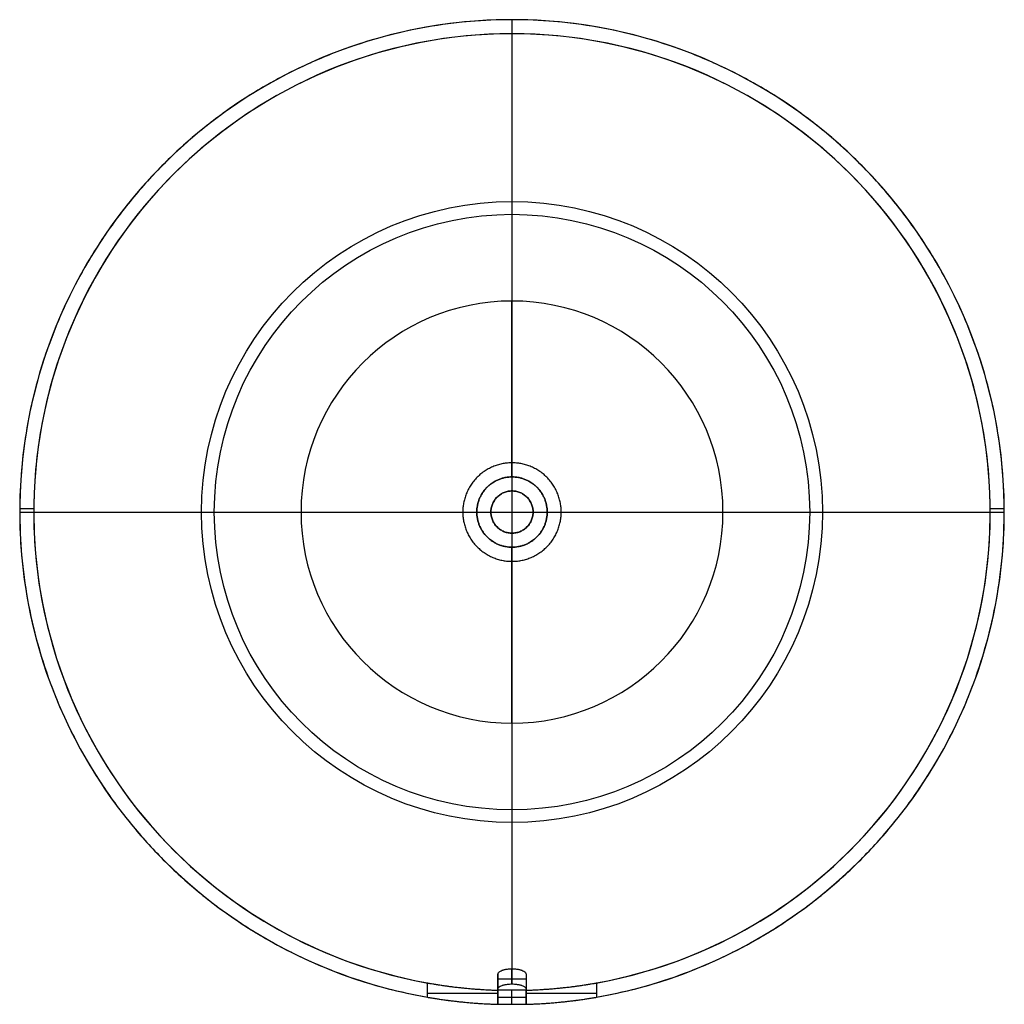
# Model space of a CAD drawing. Header units: millimetres. Extents: x -70 to 70, y -70 to 70.
import ezdxf

# ---------------------------------------------------------------- set-up
doc = ezdxf.new("R2010")
doc.units = ezdxf.units.MM
doc.header["$MEASUREMENT"] = 0
doc.layers.add('Gab_short', color=7, linetype='Continuous', true_color=0x31dcdd)

msp = doc.modelspace()

# ---------------------------------------------------------------- linework, layer by layer
at = {"layer": 'Gab_short'}
for p, q in [((0, 70.16, -0.09), (0, 68.16, -0.09)), ((0, 70.16, -0.09), (0, 70.16, 159.91)), ((0, 68.16, -0.09), (0, 68.16, 159.91)), ((0, 30.16, 197.91), (0, 5.16, 197.91)), ((0, 5.16, 199.91), (0, 30.16, 199.91)), ((0, 7.16, 214.91), (0, 3.16, 214.91)), ((0, 7.16, 199.91), (0, 3.16, 199.91)), ((0, 5.16, 197.91), (0, 5.16, 199.91)), ((0, 3.16, 199.91), (0, -2.84, 199.91)), ((-70, 0.67, -0.09), (-68, 0.67, -0.09)), ((-70, 0.16, -0.09), (-70, 0.16, 159.91)), ((-68, 0.16, -0.09), (-68, 0.16, 159.91)), ((-30, 0.16, 197.91), (-5, 0.16, 197.91)), ((-30, 0.16, 199.91), (-5, 0.16, 199.91)), ((-7, 0.16, 214.91), (-3, 0.16, 214.91)), ((-7, 0.16, 199.91), (-3, 0.16, 199.91)), ((-5, 0.16, 197.91), (-5, 0.16, 199.91)), ((-3, 0.16, 199.91), (3, 0.16, 199.91)), ((3, 0.16, 214.91), (7, 0.16, 214.91)), ((3, 0.16, 199.91), (7, 0.16, 199.91)), ((5, 0.16, 197.91), (30, 0.16, 197.91)), ((5, 0.16, 199.91), (30, 0.16, 199.91)), ((5, 0.16, 197.91), (5, 0.16, 199.91)), ((68, 0.67, -0.09), (70, 0.67, -0.09)), ((68, 0.16, -0.09), (68, 0.16, 159.91)), ((70, 0.16, -0.09), (70, 0.16, 159.91)), ((0, -2.84, 214.91), (0, -6.84, 214.91)), ((0, -2.84, 199.91), (0, -6.84, 199.91)), ((0, -4.84, 197.91), (0, -29.84, 197.91)), ((0, -29.84, 199.91), (0, -4.84, 199.91)), ((0, -4.84, 197.91), (0, -4.84, 199.91)), ((-2, -65.52, 172.91), (-2, -67.64, 172.91)), ((-2, -65.52, 172.91), (-2, -67.64, 172.91)), ((0, -66.92, 174.91), (0, -64.76, 174.91)), ((0, -66.92, 174.91), (0, -64.76, 174.91)), ((2, -65.52, 172.91), (2, -67.64, 172.91)), ((2, -65.52, 172.91), (2, -67.64, 172.91)), ((-12, -68.81, -0.09), (-12, -66.78, -0.09)), ((-12, -68.81, -0.09), (-12, -66.78, -0.09)), ((12, -66.78, -0.09), (12, -68.81, -0.09)), ((12, -66.78, -0.09), (12, -68.81, -0.09)), ((-2, -67.67, 163.24), (-2, -67.67, 172.83)), ((-2, -67.81, 9.91), (-2, -67.81, 159.91)), ((-2, -67.81, 9.91), (-2, -67.81, 159.91)), ((-2, -67.81, 9.91), (-2, -69.81, 9.91)), ((-2, -67.81, 91.41), (-2, -69.81, 91.41)), ((-2, -67.81, 9.91), (-2, -69.81, 9.91)), ((0, -69.81, 29.9), (0, -67.81, 29.9)), ((0, -69.81, 24.9), (0, -67.81, 24.9)), ((2, -67.67, 163.24), (2, -67.67, 172.83)), ((2, -67.81, 159.91), (2, -67.81, 9.91)), ((2, -67.81, 159.91), (2, -67.81, 9.91)), ((2, -69.81, 9.91), (2, -67.81, 9.91)), ((2, -67.81, 91.41), (2, -69.81, 91.41)), ((2, -69.81, 9.91), (2, -67.81, 9.91)), ((-2, -68.81, 29.9), (2, -68.81, 29.9)), ((-2, -68.81, 24.9), (2, -68.81, 24.9)), ((-2, -69.81, 9.91), (-2, -69.81, 159.91)), ((-2, -69.81, 9.91), (-2, -69.81, 159.91)), ((2, -69.81, 159.91), (2, -69.81, 9.91)), ((2, -69.81, 159.91), (2, -69.81, 9.91))]:
    msp.add_line(p, q, dxfattribs=at)
for centre, radius in [((0, 0.16, 197.32), 44.14), ((0, 0.16, 195.85), 42.33), ((0, 0.16, 198.91), 5)]:
    msp.add_circle(centre, radius, dxfattribs=at)
for centre, radius, start, end in [((0, 0.16, 159.91), 70, 271.6372, 268.3628), ((0, 0.16, 79.91), 70, 271.6372, 268.3628), ((0, 0.16, 159.91), 70, 271.6372, 268.3628), ((0, 0.16, 159.91), 68, 271.6854, 268.3146), ((0, 0.16, 159.91), 68, 271.6854, 268.3146), ((0, 0.16, -0.09), 68, 280.1642, 259.8358), ((0, 0.16, 79.91), 68, 271.6854, 268.3146), ((0, 0.16, -0.09), 68, 280.1642, 259.8358), ((0, 0.16, 197.91), 30, 90, 270), ((0, 0.16, 199.91), 30, 90, 270), ((0, 0.16, 197.91), 30, 90, 270), ((0, 0.16, 199.91), 30, 90, 270), ((0, 0.16, 197.91), 30, 270, 90), ((0, 0.16, 199.91), 30, 270, 90), ((0, 0.16, 197.91), 30, 270, 90), ((0, 0.16, 199.91), 30, 270, 90)]:
    msp.add_arc(centre, radius, start, end, dxfattribs=at)
at = {"layer": 'Gab_short', "extrusion": (1, 0, 0)}
for radius in [40, 38]:
    msp.add_arc((30.16, 159.91), radius, 0, 90, dxfattribs=at)
at = {"layer": 'Gab_short', "extrusion": (0, 1, 0)}
for centre, radius, start, end in [((30, 159.91, 0.16), 40, 0, 90), ((30, 159.91, 0.16), 38, 0, 90), ((-30, 159.91, 0.16), 38, 90, 180), ((-30, 159.91, 0.16), 40, 90, 180), ((0, 172.91, -66.2), 2, 0, 90), ((0, 172.91, -66.2), 2, 90, 180), ((12, 9.91, -68.3), 10, 180, 270), ((-12, 9.91, -68.3), 10, 270, 0)]:
    msp.add_arc(centre, radius, start, end, dxfattribs=at)
at = {"layer": 'Gab_short', "extrusion": (1, 5.8706e-17, -2.64364e-17)}
msp.add_arc((-29.84, 159.91), 38, 90, 156.7504, dxfattribs=at)
at = {"layer": 'Gab_short', "extrusion": (1, 2.17973e-16, -3.70951e-16)}
msp.add_arc((-29.84, 159.91), 40, 90, 157.9757, dxfattribs=at)
at = {"layer": 'Gab_short'}
for points, weights, knots in [([(12, -68.81, -0.09), (75.27, -57.8, -0.09), (69.74, 6.18, -0.09), (64.22, 70.16, -0.09), (0, 70.16, -0.09), (-64.22, 70.16, -0.09), (-69.74, 6.18, -0.09), (-75.27, -57.8, -0.09), (-12, -68.81, -0.09)], [1, 0.736896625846, 1, 0.736896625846, 1, 0.736896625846, 1, 0.736896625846, 1], [0, 0, 0, 103.92596, 103.92596, 207.851919, 207.851919, 311.777879, 311.777879, 415.703838, 415.703838, 415.703838]), ([(12, -68.81, -0.09), (75.27, -57.8, -0.09), (69.74, 6.18, -0.09), (64.22, 70.16, -0.09), (0, 70.16, -0.09), (-64.22, 70.16, -0.09), (-69.74, 6.18, -0.09), (-75.27, -57.8, -0.09), (-12, -68.81, -0.09)], [1, 0.736896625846, 1, 0.736896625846, 1, 0.736896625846, 1, 0.736896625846, 1], [0, 0, 0, 103.92596, 103.92596, 207.851919, 207.851919, 311.777879, 311.777879, 415.703838, 415.703838, 415.703838]), ([(7, 0.16, 214.91), (7, -6.84, 214.91), (0, -6.84, 214.91), (-7, -6.84, 214.91), (-7, 0.16, 214.91), (-7, 7.16, 214.91), (0, 7.16, 214.91), (7, 7.16, 214.91), (7, 0.16, 214.91)], [1, 0.707106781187, 1, 0.707106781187, 1, 0.707106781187, 1, 0.707106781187, 1], [0, 0, 0, 10.995574, 10.995574, 21.991149, 21.991149, 32.986723, 32.986723, 43.982297, 43.982297, 43.982297]), ([(7, 0.16, 199.91), (7, -6.84, 199.91), (0, -6.84, 199.91), (-7, -6.84, 199.91), (-7, 0.16, 199.91), (-7, 7.16, 199.91), (0, 7.16, 199.91), (7, 7.16, 199.91), (7, 0.16, 199.91)], [1, 0.707106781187, 1, 0.707106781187, 1, 0.707106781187, 1, 0.707106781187, 1], [0, 0, 0, 10.995574, 10.995574, 21.991149, 21.991149, 32.986723, 32.986723, 43.982297, 43.982297, 43.982297]), ([(7, 0.16, 207.41), (7, -6.84, 207.41), (0, -6.84, 207.41), (-7, -6.84, 207.41), (-7, 0.16, 207.41), (-7, 7.16, 207.41), (0, 7.16, 207.41), (7, 7.16, 207.41), (7, 0.16, 207.41)], [1, 0.707106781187, 1, 0.707106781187, 1, 0.707106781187, 1, 0.707106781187, 1], [0, 0, 0, 10.995574, 10.995574, 21.991149, 21.991149, 32.986723, 32.986723, 43.982297, 43.982297, 43.982297]), ([(7, 0.16, 214.91), (7, -6.84, 214.91), (0, -6.84, 214.91), (-7, -6.84, 214.91), (-7, 0.16, 214.91), (-7, 7.16, 214.91), (0, 7.16, 214.91), (7, 7.16, 214.91), (7, 0.16, 214.91)], [1, 0.707106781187, 1, 0.707106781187, 1, 0.707106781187, 1, 0.707106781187, 1], [0, 0, 0, 10.995574, 10.995574, 21.991149, 21.991149, 32.986723, 32.986723, 43.982297, 43.982297, 43.982297]), ([(7, 0.16, 199.91), (7, -6.84, 199.91), (0, -6.84, 199.91), (-7, -6.84, 199.91), (-7, 0.16, 199.91), (-7, 7.16, 199.91), (0, 7.16, 199.91), (7, 7.16, 199.91), (7, 0.16, 199.91)], [1, 0.707106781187, 1, 0.707106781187, 1, 0.707106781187, 1, 0.707106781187, 1], [0, 0, 0, 10.995574, 10.995574, 21.991149, 21.991149, 32.986723, 32.986723, 43.982297, 43.982297, 43.982297]), ([(0, -4.84, 197.91), (-5, -4.84, 197.91), (-5, 0.16, 197.91), (-5, 5.16, 197.91), (0, 5.16, 197.91)], [1, 0.707106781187, 1, 0.707106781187, 1], [-31.415927, -31.415927, -31.415927, -23.561945, -23.561945, -15.707963, -15.707963, -15.707963]), ([(0, 5.16, 199.91), (-5, 5.16, 199.91), (-5, 0.16, 199.91), (-5, -4.84, 199.91), (0, -4.84, 199.91)], [1, 0.707106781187, 1, 0.707106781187, 1], [15.707963, 15.707963, 15.707963, 23.561945, 23.561945, 31.415927, 31.415927, 31.415927]), ([(0, -4.84, 197.91), (-5, -4.84, 197.91), (-5, 0.16, 197.91), (-5, 5.16, 197.91), (0, 5.16, 197.91)], [1, 0.707106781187, 1, 0.707106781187, 1], [-31.415927, -31.415927, -31.415927, -23.561945, -23.561945, -15.707963, -15.707963, -15.707963]), ([(0, 5.16, 199.91), (-5, 5.16, 199.91), (-5, 0.16, 199.91), (-5, -4.84, 199.91), (0, -4.84, 199.91)], [1, 0.707106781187, 1, 0.707106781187, 1], [15.707963, 15.707963, 15.707963, 23.561945, 23.561945, 31.415927, 31.415927, 31.415927]), ([(0, 5.16, 197.91), (5, 5.16, 197.91), (5, 0.16, 197.91), (5, -4.84, 197.91), (0, -4.84, 197.91)], [1, 0.707106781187, 1, 0.707106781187, 1], [-15.707963, -15.707963, -15.707963, -7.853982, -7.853982, 0, 0, 0]), ([(0, -4.84, 199.91), (5, -4.84, 199.91), (5, 0.16, 199.91), (5, 5.16, 199.91), (0, 5.16, 199.91)], [1, 0.707106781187, 1, 0.707106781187, 1], [0, 0, 0, 7.853982, 7.853982, 15.707963, 15.707963, 15.707963]), ([(0, 5.16, 197.91), (5, 5.16, 197.91), (5, 0.16, 197.91), (5, -4.84, 197.91), (0, -4.84, 197.91)], [1, 0.707106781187, 1, 0.707106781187, 1], [-15.707963, -15.707963, -15.707963, -7.853982, -7.853982, 0, 0, 0]), ([(0, -4.84, 199.91), (5, -4.84, 199.91), (5, 0.16, 199.91), (5, 5.16, 199.91), (0, 5.16, 199.91)], [1, 0.707106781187, 1, 0.707106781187, 1], [0, 0, 0, 7.853982, 7.853982, 15.707963, 15.707963, 15.707963]), ([(3, 0.16, 774.56), (3, -2.84, 774.56), (0, -2.84, 774.56), (-3, -2.84, 774.56), (-3, 0.16, 774.56), (-3, 3.16, 774.56), (0, 3.16, 774.56), (3, 3.16, 774.56), (3, 0.16, 774.56)], [1, 0.707106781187, 1, 0.707106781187, 1, 0.707106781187, 1, 0.707106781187, 1], [0, 0, 0, 4.712389, 4.712389, 9.424778, 9.424778, 14.137167, 14.137167, 18.849556, 18.849556, 18.849556]), ([(3, 0.16, 199.91), (3, -2.84, 199.91), (0, -2.84, 199.91), (-3, -2.84, 199.91), (-3, 0.16, 199.91), (-3, 3.16, 199.91), (0, 3.16, 199.91), (3, 3.16, 199.91), (3, 0.16, 199.91)], [1, 0.707106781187, 1, 0.707106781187, 1, 0.707106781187, 1, 0.707106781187, 1], [0, 0, 0, 4.712389, 4.712389, 9.424778, 9.424778, 14.137167, 14.137167, 18.849556, 18.849556, 18.849556]), ([(3, 0.16, 487.24), (3, -2.84, 487.24), (0, -2.84, 487.24), (-3, -2.84, 487.24), (-3, 0.16, 487.24), (-3, 3.16, 487.24), (0, 3.16, 487.24), (3, 3.16, 487.24), (3, 0.16, 487.24)], [1, 0.707106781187, 1, 0.707106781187, 1, 0.707106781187, 1, 0.707106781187, 1], [0, 0, 0, 4.712389, 4.712389, 9.424778, 9.424778, 14.137167, 14.137167, 18.849556, 18.849556, 18.849556]), ([(3, 0.16, 199.91), (3, -2.84, 199.91), (0, -2.84, 199.91), (-3, -2.84, 199.91), (-3, 0.16, 199.91), (-3, 3.16, 199.91), (0, 3.16, 199.91), (3, 3.16, 199.91), (3, 0.16, 199.91)], [1, 0.707106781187, 1, 0.707106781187, 1, 0.707106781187, 1, 0.707106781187, 1], [0, 0, 0, 4.712389, 4.712389, 9.424778, 9.424778, 14.137167, 14.137167, 18.849556, 18.849556, 18.849556]), ([(3, 0.16, 214.91), (3, 3.16, 214.91), (0, 3.16, 214.91), (-3, 3.16, 214.91), (-3, 0.16, 214.91), (-3, -2.84, 214.91), (0, -2.84, 214.91), (3, -2.84, 214.91), (3, 0.16, 214.91)], [1, 0.707106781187, 1, 0.707106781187, 1, 0.707106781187, 1, 0.707106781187, 1], [43.982297, 43.982297, 43.982297, 48.694686, 48.694686, 53.407075, 53.407075, 58.119464, 58.119464, 62.831853, 62.831853, 62.831853]), ([(3, 0.16, 199.91), (3, 3.16, 199.91), (0, 3.16, 199.91), (-3, 3.16, 199.91), (-3, 0.16, 199.91), (-3, -2.84, 199.91), (0, -2.84, 199.91), (3, -2.84, 199.91), (3, 0.16, 199.91)], [1, 0.707106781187, 1, 0.707106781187, 1, 0.707106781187, 1, 0.707106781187, 1], [43.982297, 43.982297, 43.982297, 48.694686, 48.694686, 53.407075, 53.407075, 58.119464, 58.119464, 62.831853, 62.831853, 62.831853]), ([(3, 0.16, 207.41), (3, 3.16, 207.41), (0, 3.16, 207.41), (-3, 3.16, 207.41), (-3, 0.16, 207.41), (-3, -2.84, 207.41), (0, -2.84, 207.41), (3, -2.84, 207.41), (3, 0.16, 207.41)], [1, 0.707106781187, 1, 0.707106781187, 1, 0.707106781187, 1, 0.707106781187, 1], [43.982297, 43.982297, 43.982297, 48.694686, 48.694686, 53.407075, 53.407075, 58.119464, 58.119464, 62.831853, 62.831853, 62.831853]), ([(3, 0.16, 214.91), (3, 3.16, 214.91), (0, 3.16, 214.91), (-3, 3.16, 214.91), (-3, 0.16, 214.91), (-3, -2.84, 214.91), (0, -2.84, 214.91), (3, -2.84, 214.91), (3, 0.16, 214.91)], [1, 0.707106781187, 1, 0.707106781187, 1, 0.707106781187, 1, 0.707106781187, 1], [43.982297, 43.982297, 43.982297, 48.694686, 48.694686, 53.407075, 53.407075, 58.119464, 58.119464, 62.831853, 62.831853, 62.831853]), ([(3, 0.16, 199.91), (3, 3.16, 199.91), (0, 3.16, 199.91), (-3, 3.16, 199.91), (-3, 0.16, 199.91), (-3, -2.84, 199.91), (0, -2.84, 199.91), (3, -2.84, 199.91), (3, 0.16, 199.91)], [1, 0.707106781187, 1, 0.707106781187, 1, 0.707106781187, 1, 0.707106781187, 1], [43.982297, 43.982297, 43.982297, 48.694686, 48.694686, 53.407075, 53.407075, 58.119464, 58.119464, 62.831853, 62.831853, 62.831853])]:
    msp.add_rational_spline(points, weights, degree=2, knots=knots, dxfattribs=at)
for points in [[(0, 7.16, 214.91), (0, 7.16, 207.41), (0, 7.16, 199.91)], [(0, 3.16, 774.56), (0, 3.16, 487.24), (0, 3.16, 199.91)], [(0, 3.16, 214.91), (0, 3.16, 207.41), (0, 3.16, 199.91)], [(-7, 0.16, 214.91), (-7, 0.16, 207.41), (-7, 0.16, 199.91)], [(-3, 0.16, 774.56), (-3, 0.16, 487.24), (-3, 0.16, 199.91)], [(-3, 0.16, 214.91), (-3, 0.16, 207.41), (-3, 0.16, 199.91)], [(3, 0.16, 774.56), (3, 0.16, 487.24), (3, 0.16, 199.91)], [(3, 0.16, 214.91), (3, 0.16, 207.41), (3, 0.16, 199.91)], [(7, 0.16, 214.91), (7, 0.16, 207.41), (7, 0.16, 199.91)], [(0, -2.84, 774.56), (0, -2.84, 487.24), (0, -2.84, 199.91)], [(0, -2.84, 214.91), (0, -2.84, 207.41), (0, -2.84, 199.91)], [(0, -6.84, 214.91), (0, -6.84, 207.41), (0, -6.84, 199.91)], [(2, -67.81, 29.9), (0, -67.81, 29.9), (-2, -67.81, 29.9)], [(-2, -67.81, 29.9), (-2, -68.81, 29.9), (-2, -69.81, 29.9)], [(2, -67.81, 24.9), (0, -67.81, 24.9), (-2, -67.81, 24.9)], [(-2, -67.81, 24.9), (-2, -68.81, 24.9), (-2, -69.81, 24.9)], [(-2, -67.81, 24.9), (-2, -67.81, 27.4), (-2, -67.81, 29.9)], [(-2, -67.81, 24.9), (-2, -68.81, 24.9), (-2, -69.81, 24.9)], [(-2, -67.81, 29.9), (-2, -68.81, 29.9), (-2, -69.81, 29.9)], [(-2, -67.81, 27.4), (-2, -68.81, 27.4), (-2, -69.81, 27.4)], [(2, -67.81, 24.9), (0, -67.81, 24.9), (-2, -67.81, 24.9)], [(-2, -67.81, 24.9), (-2, -67.81, 27.4), (-2, -67.81, 29.9)], [(2, -67.81, 29.9), (0, -67.81, 29.9), (-2, -67.81, 29.9)], [(2, -67.81, 27.4), (0, -67.81, 27.4), (-2, -67.81, 27.4)], [(0, -67.81, 24.9), (0, -67.81, 27.4), (0, -67.81, 29.9)], [(2, -69.81, 29.9), (2, -68.81, 29.9), (2, -67.81, 29.9)], [(2, -69.81, 24.9), (2, -68.81, 24.9), (2, -67.81, 24.9)], [(2, -67.81, 24.9), (2, -67.81, 27.4), (2, -67.81, 29.9)], [(2, -69.81, 24.9), (2, -68.81, 24.9), (2, -67.81, 24.9)], [(2, -67.81, 24.9), (2, -67.81, 27.4), (2, -67.81, 29.9)], [(2, -69.81, 29.9), (2, -68.81, 29.9), (2, -67.81, 29.9)], [(2, -69.81, 27.4), (2, -68.81, 27.4), (2, -67.81, 27.4)], [(-2, -68.81, 24.9), (-2, -68.81, 27.4), (-2, -68.81, 29.9)], [(-2, -69.81, 29.9), (0, -69.81, 29.9), (2, -69.81, 29.9)], [(-2, -69.81, 24.9), (0, -69.81, 24.9), (2, -69.81, 24.9)], [(-2, -69.81, 24.9), (-2, -69.81, 27.4), (-2, -69.81, 29.9)], [(-2, -69.81, 24.9), (0, -69.81, 24.9), (2, -69.81, 24.9)], [(-2, -69.81, 29.9), (0, -69.81, 29.9), (2, -69.81, 29.9)], [(-2, -69.81, 24.9), (-2, -69.81, 27.4), (-2, -69.81, 29.9)], [(-2, -69.81, 27.4), (0, -69.81, 27.4), (2, -69.81, 27.4)], [(0, -69.81, 24.9), (0, -69.81, 27.4), (0, -69.81, 29.9)], [(2, -68.81, 24.9), (2, -68.81, 27.4), (2, -68.81, 29.9)], [(2, -69.81, 24.9), (2, -69.81, 27.4), (2, -69.81, 29.9)], [(2, -69.81, 24.9), (2, -69.81, 27.4), (2, -69.81, 29.9)]]:
    msp.add_open_spline(points, degree=2, dxfattribs=at)
for points, knots in [([(-2, -65.52, 172.91), (-2, -65.45, 173.1), (-1.97, -65.38, 173.3), (-1.88, -65.27, 173.59), (-1.84, -65.23, 173.69), (-1.75, -65.16, 173.88), (-1.7, -65.12, 173.97), (-1.57, -65.05, 174.16), (-1.49, -65.02, 174.25), (-1.35, -64.96, 174.38), (-1.3, -64.95, 174.43), (-1.2, -64.91, 174.51), (-1.14, -64.9, 174.55), (-1.01, -64.87, 174.63), (-0.94, -64.85, 174.67), (-0.8, -64.82, 174.74), (-0.71, -64.81, 174.78), (-0.53, -64.79, 174.84), (-0.43, -64.78, 174.86), (-0.22, -64.76, 174.9), (-0.11, -64.76, 174.91), (0, -64.76, 174.91)], [-0.003233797, -0.003233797, -0.003233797, -0.003233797, -0.002425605, -0.002425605, -0.002018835, -0.002018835, -0.001611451, -0.001611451, -0.001206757, -0.001206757, -0.001004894, -0.001004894, -0.000803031, -0.000803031, -0.000602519, -0.000602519, -0.000402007, -0.000402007, -0.000201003, -0.000201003, 0, 0, 0, 0]), ([(-2, -65.52, 172.91), (-2, -65.45, 173.1), (-1.97, -65.38, 173.3), (-1.88, -65.27, 173.59), (-1.84, -65.23, 173.69), (-1.75, -65.16, 173.88), (-1.7, -65.12, 173.97), (-1.57, -65.05, 174.16), (-1.49, -65.02, 174.25), (-1.35, -64.96, 174.38), (-1.3, -64.95, 174.43), (-1.2, -64.91, 174.51), (-1.14, -64.9, 174.55), (-1.01, -64.87, 174.63), (-0.94, -64.85, 174.67), (-0.8, -64.82, 174.74), (-0.71, -64.81, 174.78), (-0.53, -64.79, 174.84), (-0.43, -64.78, 174.86), (-0.22, -64.76, 174.9), (-0.11, -64.76, 174.91), (0, -64.76, 174.91)], [-0.003233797, -0.003233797, -0.003233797, -0.003233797, -0.002425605, -0.002425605, -0.002018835, -0.002018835, -0.001611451, -0.001611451, -0.001206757, -0.001206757, -0.001004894, -0.001004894, -0.000803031, -0.000803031, -0.000602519, -0.000602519, -0.000402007, -0.000402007, -0.000201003, -0.000201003, 0, 0, 0, 0]), ([(-2, -67.81, 159.91), (-2, -67.81, 161.01), (-2, -67.77, 162.12), (-2, -67.57, 164.32), (-2, -67.43, 165.42), (-2, -67.04, 167.6), (-2, -66.8, 168.68), (-2, -66.23, 170.81), (-2, -65.9, 171.87), (-2, -65.52, 172.91)], [0.35288447, 0.35288447, 0.35288447, 0.35288447, 0.3561601, 0.3561601, 0.35943581, 0.35943581, 0.36271228, 0.36271228, 0.36598855, 0.36598855, 0.36598855, 0.36598855]), ([(-2, -67.81, 159.91), (-2, -67.81, 161.01), (-2, -67.77, 162.12), (-2, -67.57, 164.32), (-2, -67.43, 165.42), (-2, -67.04, 167.6), (-2, -66.8, 168.68), (-2, -66.23, 170.81), (-2, -65.9, 171.87), (-2, -65.52, 172.91)], [0.35288447, 0.35288447, 0.35288447, 0.35288447, 0.3561601, 0.3561601, 0.35943581, 0.35943581, 0.36271228, 0.36271228, 0.36598855, 0.36598855, 0.36598855, 0.36598855]), ([(0, -64.76, 174.91), (0.11, -64.76, 174.91), (0.23, -64.76, 174.9), (0.44, -64.78, 174.86), (0.53, -64.79, 174.84), (0.71, -64.81, 174.78), (0.79, -64.82, 174.75), (0.94, -64.85, 174.67), (1.01, -64.87, 174.63), (1.14, -64.9, 174.55), (1.2, -64.91, 174.51), (1.3, -64.95, 174.43), (1.35, -64.96, 174.38), (1.49, -65.02, 174.25), (1.56, -65.05, 174.16), (1.66, -65.11, 174.02), (1.69, -65.12, 173.97), (1.75, -65.16, 173.88), (1.78, -65.18, 173.83), (1.84, -65.23, 173.69), (1.88, -65.27, 173.59), (1.97, -65.38, 173.3), (2, -65.45, 173.1), (2, -65.52, 172.91)], [-0.003233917, -0.003233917, -0.003233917, -0.003233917, -0.003033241, -0.003033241, -0.002832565, -0.002832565, -0.002632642, -0.002632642, -0.002432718, -0.002432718, -0.002230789, -0.002230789, -0.00202886, -0.00202886, -0.001625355, -0.001625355, -0.001422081, -0.001422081, -0.001218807, -0.001218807, -0.000811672, -0.000811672, 0, 0, 0, 0]), ([(0, -64.76, 174.91), (0.11, -64.76, 174.91), (0.23, -64.76, 174.9), (0.44, -64.78, 174.86), (0.53, -64.79, 174.84), (0.71, -64.81, 174.78), (0.79, -64.82, 174.75), (0.94, -64.85, 174.67), (1.01, -64.87, 174.63), (1.14, -64.9, 174.55), (1.2, -64.91, 174.51), (1.3, -64.95, 174.43), (1.35, -64.96, 174.38), (1.49, -65.02, 174.25), (1.56, -65.05, 174.16), (1.66, -65.11, 174.02), (1.69, -65.12, 173.97), (1.75, -65.16, 173.88), (1.78, -65.18, 173.83), (1.84, -65.23, 173.69), (1.88, -65.27, 173.59), (1.97, -65.38, 173.3), (2, -65.45, 173.1), (2, -65.52, 172.91)], [-0.003233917, -0.003233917, -0.003233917, -0.003233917, -0.003033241, -0.003033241, -0.002832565, -0.002832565, -0.002632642, -0.002632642, -0.002432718, -0.002432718, -0.002230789, -0.002230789, -0.00202886, -0.00202886, -0.001625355, -0.001625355, -0.001422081, -0.001422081, -0.001218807, -0.001218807, -0.000811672, -0.000811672, 0, 0, 0, 0]), ([(2, -65.52, 172.91), (2, -65.9, 171.87), (2, -66.23, 170.81), (2, -66.8, 168.68), (2, -67.04, 167.6), (2, -67.43, 165.42), (2, -67.57, 164.32), (2, -67.77, 162.12), (2, -67.81, 161.01), (2, -67.81, 159.91)], [-0.36598855, -0.36598855, -0.36598855, -0.36598855, -0.36271206, -0.36271206, -0.35943767, -0.35943767, -0.3561617, -0.3561617, -0.35288447, -0.35288447, -0.35288447, -0.35288447]), ([(2, -65.52, 172.91), (2, -65.9, 171.87), (2, -66.23, 170.81), (2, -66.8, 168.68), (2, -67.04, 167.6), (2, -67.43, 165.42), (2, -67.57, 164.32), (2, -67.77, 162.12), (2, -67.81, 161.01), (2, -67.81, 159.91)], [-0.36598855, -0.36598855, -0.36598855, -0.36598855, -0.36271206, -0.36271206, -0.35943767, -0.35943767, -0.3561617, -0.3561617, -0.35288447, -0.35288447, -0.35288447, -0.35288447]), ([(-12, -66.78, -0.09), (-11.94, -66.79, -0.09), (-11.9, -66.79, -0.09), (-11.82, -66.81, -0.09), (-11.79, -66.81, -0.09), (-11.7, -66.83, -0.09), (-11.66, -66.84, -0.09), (-11.54, -66.86, -0.08), (-11.48, -66.87, -0.08), (-11.31, -66.9, -0.07), (-11.23, -66.91, -0.06), (-11.08, -66.93, -0.05), (-11.01, -66.95, -0.04), (-10.89, -66.97, -0.03), (-10.83, -66.97, -0.02), (-10.68, -67, -0.01), (-10.58, -67.01, 0.01), (-10.41, -67.04, 0.03), (-10.34, -67.05, 0.05), (-10.12, -67.09, 0.09), (-9.99, -67.11, 0.11), (-9.75, -67.14, 0.16), (-9.64, -67.16, 0.19), (-9.33, -67.2, 0.27), (-9.15, -67.22, 0.32), (-8.82, -67.27, 0.42), (-8.67, -67.29, 0.48), (-8.39, -67.32, 0.58), (-8.26, -67.34, 0.63), (-8.01, -67.37, 0.74), (-7.9, -67.38, 0.79), (-7.56, -67.42, 0.94), (-7.36, -67.44, 1.05), (-6.98, -67.48, 1.26), (-6.8, -67.5, 1.36), (-6.48, -67.53, 1.57), (-6.32, -67.55, 1.67), (-6.03, -67.58, 1.88), (-5.89, -67.59, 1.99), (-5.63, -67.61, 2.19), (-5.51, -67.62, 2.3), (-5.15, -67.65, 2.61), (-4.94, -67.66, 2.82), (-4.54, -67.69, 3.24), (-4.36, -67.7, 3.44), (-4.03, -67.72, 3.86), (-3.88, -67.73, 4.07), (-3.59, -67.75, 4.49), (-3.46, -67.76, 4.7), (-3.22, -67.77, 5.11), (-3.11, -67.77, 5.32), (-2.91, -67.78, 5.74), (-2.81, -67.79, 5.95), (-2.65, -67.79, 6.36), (-2.57, -67.79, 6.57), (-2.43, -67.8, 6.99), (-2.37, -67.8, 7.2), (-2.26, -67.81, 7.61), (-2.22, -67.81, 7.82), (-2.14, -67.81, 8.24), (-2.1, -67.81, 8.45), (-2.03, -67.81, 9.07), (-2, -67.81, 9.49), (-2, -67.81, 9.91)], [-0.01567943, -0.01567943, -0.01567943, -0.01567943, -0.0156756, -0.0156756, -0.01567177, -0.01567177, -0.01566412, -0.01566412, -0.01564882, -0.01564882, -0.01561821, -0.01561821, -0.01558761, -0.01558761, -0.015557, -0.015557, -0.01549579, -0.01549579, -0.01543458, -0.01543458, -0.01531216, -0.01531216, -0.01518973, -0.01518973, -0.01494489, -0.01494489, -0.01470004, -0.01470004, -0.0144552, -0.0144552, -0.01421035, -0.01421035, -0.01372066, -0.01372066, -0.01323073, -0.01323073, -0.0127408, -0.0127408, -0.01225087, -0.01225087, -0.01176095, -0.01176095, -0.01078067, -0.01078067, -0.0098004, -0.0098004, -0.00882015, -0.00882015, -0.00783991, -0.00783991, -0.00685974, -0.00685974, -0.00587957, -0.00587957, -0.00489932, -0.00489932, -0.00391908, -0.00391908, -0.00293981, -0.00293981, -0.00196055, -0.00196055, 0, 0, 0, 0]), ([(-12, -66.78, -0.09), (-11.94, -66.79, -0.09), (-11.9, -66.79, -0.09), (-11.82, -66.81, -0.09), (-11.79, -66.81, -0.09), (-11.7, -66.83, -0.09), (-11.66, -66.84, -0.09), (-11.54, -66.86, -0.08), (-11.48, -66.87, -0.08), (-11.31, -66.9, -0.07), (-11.23, -66.91, -0.06), (-11.08, -66.93, -0.05), (-11.01, -66.95, -0.04), (-10.89, -66.97, -0.03), (-10.83, -66.97, -0.02), (-10.68, -67, -0.01), (-10.58, -67.01, 0.01), (-10.41, -67.04, 0.03), (-10.34, -67.05, 0.05), (-10.12, -67.09, 0.09), (-9.99, -67.11, 0.11), (-9.75, -67.14, 0.16), (-9.64, -67.16, 0.19), (-9.33, -67.2, 0.27), (-9.15, -67.22, 0.32), (-8.82, -67.27, 0.42), (-8.67, -67.29, 0.48), (-8.39, -67.32, 0.58), (-8.26, -67.34, 0.63), (-8.01, -67.37, 0.74), (-7.9, -67.38, 0.79), (-7.56, -67.42, 0.94), (-7.36, -67.44, 1.05), (-6.98, -67.48, 1.26), (-6.8, -67.5, 1.36), (-6.48, -67.53, 1.57), (-6.32, -67.55, 1.67), (-6.03, -67.58, 1.88), (-5.89, -67.59, 1.99), (-5.63, -67.61, 2.19), (-5.51, -67.62, 2.3), (-5.15, -67.65, 2.61), (-4.94, -67.66, 2.82), (-4.54, -67.69, 3.24), (-4.36, -67.7, 3.44), (-4.03, -67.72, 3.86), (-3.88, -67.73, 4.07), (-3.59, -67.75, 4.49), (-3.46, -67.76, 4.7), (-3.22, -67.77, 5.11), (-3.11, -67.77, 5.32), (-2.91, -67.78, 5.74), (-2.81, -67.79, 5.95), (-2.65, -67.79, 6.36), (-2.57, -67.79, 6.57), (-2.43, -67.8, 6.99), (-2.37, -67.8, 7.2), (-2.26, -67.81, 7.61), (-2.22, -67.81, 7.82), (-2.14, -67.81, 8.24), (-2.1, -67.81, 8.45), (-2.03, -67.81, 9.07), (-2, -67.81, 9.49), (-2, -67.81, 9.91)], [-0.01567943, -0.01567943, -0.01567943, -0.01567943, -0.0156756, -0.0156756, -0.01567177, -0.01567177, -0.01566412, -0.01566412, -0.01564882, -0.01564882, -0.01561821, -0.01561821, -0.01558761, -0.01558761, -0.015557, -0.015557, -0.01549579, -0.01549579, -0.01543458, -0.01543458, -0.01531216, -0.01531216, -0.01518973, -0.01518973, -0.01494489, -0.01494489, -0.01470004, -0.01470004, -0.0144552, -0.0144552, -0.01421035, -0.01421035, -0.01372066, -0.01372066, -0.01323073, -0.01323073, -0.0127408, -0.0127408, -0.01225087, -0.01225087, -0.01176095, -0.01176095, -0.01078067, -0.01078067, -0.0098004, -0.0098004, -0.00882015, -0.00882015, -0.00783991, -0.00783991, -0.00685974, -0.00685974, -0.00587957, -0.00587957, -0.00489932, -0.00489932, -0.00391908, -0.00391908, -0.00293981, -0.00293981, -0.00196055, -0.00196055, 0, 0, 0, 0]), ([(-2, -67.64, 172.91), (-2, -67.58, 173.1), (-1.97, -67.51, 173.3), (-1.88, -67.41, 173.59), (-1.85, -67.37, 173.68), (-1.78, -67.32, 173.82), (-1.75, -67.3, 173.87), (-1.7, -67.27, 173.97), (-1.67, -67.25, 174.01), (-1.57, -67.2, 174.15), (-1.49, -67.17, 174.24), (-1.36, -67.12, 174.38), (-1.31, -67.11, 174.42), (-1.2, -67.07, 174.51), (-1.15, -67.06, 174.55), (-1.02, -67.03, 174.63), (-0.95, -67.01, 174.67), (-0.81, -66.99, 174.74), (-0.72, -66.97, 174.77), (-0.54, -66.95, 174.83), (-0.44, -66.94, 174.86), (-0.23, -66.93, 174.9), (-0.12, -66.92, 174.91), (0, -66.92, 174.91)], [0, 0, 0, 0, 0.000806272, 0.000806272, 0.001210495, 0.001210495, 0.001412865, 0.001412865, 0.001615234, 0.001615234, 0.002015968, 0.002015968, 0.002216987, 0.002216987, 0.002418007, 0.002418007, 0.002619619, 0.002619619, 0.002821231, 0.002821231, 0.003021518, 0.003021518, 0.003221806, 0.003221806, 0.003221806, 0.003221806]), ([(-2, -67.64, 172.91), (-2, -67.58, 173.1), (-1.97, -67.51, 173.3), (-1.88, -67.41, 173.59), (-1.85, -67.37, 173.68), (-1.78, -67.32, 173.82), (-1.75, -67.3, 173.87), (-1.7, -67.27, 173.97), (-1.67, -67.25, 174.01), (-1.57, -67.2, 174.15), (-1.49, -67.17, 174.24), (-1.36, -67.12, 174.38), (-1.31, -67.11, 174.42), (-1.2, -67.07, 174.51), (-1.15, -67.06, 174.55), (-1.02, -67.03, 174.63), (-0.95, -67.01, 174.67), (-0.81, -66.99, 174.74), (-0.72, -66.97, 174.77), (-0.54, -66.95, 174.83), (-0.44, -66.94, 174.86), (-0.23, -66.93, 174.9), (-0.12, -66.92, 174.91), (0, -66.92, 174.91)], [0, 0, 0, 0, 0.000806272, 0.000806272, 0.001210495, 0.001210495, 0.001412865, 0.001412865, 0.001615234, 0.001615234, 0.002015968, 0.002015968, 0.002216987, 0.002216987, 0.002418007, 0.002418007, 0.002619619, 0.002619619, 0.002821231, 0.002821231, 0.003021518, 0.003021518, 0.003221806, 0.003221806, 0.003221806, 0.003221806]), ([(0, -66.92, 174.91), (0.12, -66.92, 174.91), (0.23, -66.93, 174.9), (0.44, -66.94, 174.86), (0.54, -66.95, 174.84), (0.72, -66.97, 174.77), (0.8, -66.99, 174.74), (0.95, -67.01, 174.67), (1.02, -67.03, 174.63), (1.15, -67.06, 174.55), (1.2, -67.07, 174.51), (1.31, -67.11, 174.42), (1.36, -67.12, 174.38), (1.49, -67.17, 174.24), (1.57, -67.2, 174.15), (1.7, -67.27, 173.97), (1.75, -67.3, 173.87), (1.85, -67.37, 173.68), (1.88, -67.41, 173.59), (1.94, -67.47, 173.39), (1.96, -67.51, 173.3), (1.99, -67.58, 173.1), (2, -67.61, 173.01), (2, -67.64, 172.91)], [0, 0, 0, 0, 0.000199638, 0.000199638, 0.000399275, 0.000399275, 0.000598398, 0.000598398, 0.000797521, 0.000797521, 0.000998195, 0.000998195, 0.001198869, 0.001198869, 0.001601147, 0.001601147, 0.002006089, 0.002006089, 0.002410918, 0.002410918, 0.002815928, 0.002815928, 0.003221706, 0.003221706, 0.003221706, 0.003221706]), ([(0, -66.92, 174.91), (0.12, -66.92, 174.91), (0.23, -66.93, 174.9), (0.44, -66.94, 174.86), (0.54, -66.95, 174.84), (0.72, -66.97, 174.77), (0.8, -66.99, 174.74), (0.95, -67.01, 174.67), (1.02, -67.03, 174.63), (1.15, -67.06, 174.55), (1.2, -67.07, 174.51), (1.31, -67.11, 174.42), (1.36, -67.12, 174.38), (1.49, -67.17, 174.24), (1.57, -67.2, 174.15), (1.7, -67.27, 173.97), (1.75, -67.3, 173.87), (1.85, -67.37, 173.68), (1.88, -67.41, 173.59), (1.94, -67.47, 173.39), (1.96, -67.51, 173.3), (1.99, -67.58, 173.1), (2, -67.61, 173.01), (2, -67.64, 172.91)], [0, 0, 0, 0, 0.000199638, 0.000199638, 0.000399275, 0.000399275, 0.000598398, 0.000598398, 0.000797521, 0.000797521, 0.000998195, 0.000998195, 0.001198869, 0.001198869, 0.001601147, 0.001601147, 0.002006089, 0.002006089, 0.002410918, 0.002410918, 0.002815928, 0.002815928, 0.003221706, 0.003221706, 0.003221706, 0.003221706]), ([(2, -67.81, 9.91), (2, -67.81, 9.49), (2.03, -67.81, 9.07), (2.1, -67.81, 8.45), (2.14, -67.81, 8.24), (2.22, -67.81, 7.82), (2.26, -67.81, 7.62), (2.43, -67.8, 6.99), (2.56, -67.8, 6.57), (2.81, -67.79, 5.95), (2.91, -67.78, 5.74), (3.11, -67.77, 5.32), (3.22, -67.77, 5.11), (3.46, -67.76, 4.7), (3.59, -67.75, 4.49), (3.88, -67.73, 4.07), (4.03, -67.72, 3.86), (4.36, -67.7, 3.45), (4.54, -67.69, 3.24), (4.94, -67.66, 2.82), (5.15, -67.65, 2.61), (5.51, -67.62, 2.3), (5.63, -67.61, 2.2), (5.89, -67.59, 1.99), (6.03, -67.58, 1.88), (6.32, -67.55, 1.67), (6.47, -67.53, 1.57), (6.8, -67.5, 1.36), (6.98, -67.48, 1.26), (7.35, -67.44, 1.05), (7.56, -67.42, 0.94), (7.89, -67.38, 0.79), (8.01, -67.37, 0.74), (8.26, -67.34, 0.63), (8.39, -67.32, 0.58), (8.67, -67.29, 0.48), (8.82, -67.27, 0.42), (9.07, -67.24, 0.35), (9.16, -67.22, 0.32), (9.34, -67.2, 0.27), (9.43, -67.19, 0.24), (9.64, -67.16, 0.19), (9.75, -67.14, 0.16), (9.99, -67.11, 0.11), (10.11, -67.09, 0.09), (10.33, -67.05, 0.05), (10.41, -67.04, 0.03), (10.58, -67.01, 0.01), (10.68, -67, -0.01), (10.83, -66.97, -0.02), (10.89, -66.97, -0.03), (11.01, -66.95, -0.04), (11.08, -66.93, -0.05), (11.23, -66.91, -0.06), (11.31, -66.9, -0.07), (11.48, -66.87, -0.08), (11.54, -66.86, -0.08), (11.66, -66.84, -0.09), (11.7, -66.83, -0.09), (11.79, -66.81, -0.09), (11.82, -66.81, -0.09), (11.9, -66.79, -0.09), (11.94, -66.79, -0.09), (12, -66.78, -0.09)], [-0.01567992, -0.01567992, -0.01567992, -0.01567992, -0.01372026, -0.01372026, -0.01274072, -0.01274072, -0.01176117, -0.01176117, -0.00980018, -0.00980018, -0.00882073, -0.00882073, -0.00784129, -0.00784129, -0.00686053, -0.00686053, -0.00587976, -0.00587976, -0.00490052, -0.00490052, -0.00392128, -0.00392128, -0.00343113, -0.00343113, -0.00294098, -0.00294098, -0.00245082, -0.00245082, -0.00196067, -0.00196067, -0.0014705, -0.0014705, -0.00122542, -0.00122542, -0.00098033, -0.00098033, -0.00073525, -0.00073525, -0.00061271, -0.00061271, -0.00049017, -0.00049017, -0.00036763, -0.00036763, -0.00024508, -0.00024508, -0.00018381, -0.00018381, -0.00012254, -0.00012254, -0.00009191, -0.00009191, -0.00006127, -0.00006127, -0.00003064, -0.00003064, -0.00001532, -0.00001532, -0.00000766, -0.00000766, -0.00000383, -0.00000383, 0, 0, 0, 0]), ([(2, -67.81, 9.91), (2, -67.81, 9.49), (2.03, -67.81, 9.07), (2.1, -67.81, 8.45), (2.14, -67.81, 8.24), (2.22, -67.81, 7.82), (2.26, -67.81, 7.62), (2.43, -67.8, 6.99), (2.56, -67.8, 6.57), (2.81, -67.79, 5.95), (2.91, -67.78, 5.74), (3.11, -67.77, 5.32), (3.22, -67.77, 5.11), (3.46, -67.76, 4.7), (3.59, -67.75, 4.49), (3.88, -67.73, 4.07), (4.03, -67.72, 3.86), (4.36, -67.7, 3.45), (4.54, -67.69, 3.24), (4.94, -67.66, 2.82), (5.15, -67.65, 2.61), (5.51, -67.62, 2.3), (5.63, -67.61, 2.2), (5.89, -67.59, 1.99), (6.03, -67.58, 1.88), (6.32, -67.55, 1.67), (6.47, -67.53, 1.57), (6.8, -67.5, 1.36), (6.98, -67.48, 1.26), (7.35, -67.44, 1.05), (7.56, -67.42, 0.94), (7.89, -67.38, 0.79), (8.01, -67.37, 0.74), (8.26, -67.34, 0.63), (8.39, -67.32, 0.58), (8.67, -67.29, 0.48), (8.82, -67.27, 0.42), (9.07, -67.24, 0.35), (9.16, -67.22, 0.32), (9.34, -67.2, 0.27), (9.43, -67.19, 0.24), (9.64, -67.16, 0.19), (9.75, -67.14, 0.16), (9.99, -67.11, 0.11), (10.11, -67.09, 0.09), (10.33, -67.05, 0.05), (10.41, -67.04, 0.03), (10.58, -67.01, 0.01), (10.68, -67, -0.01), (10.83, -66.97, -0.02), (10.89, -66.97, -0.03), (11.01, -66.95, -0.04), (11.08, -66.93, -0.05), (11.23, -66.91, -0.06), (11.31, -66.9, -0.07), (11.48, -66.87, -0.08), (11.54, -66.86, -0.08), (11.66, -66.84, -0.09), (11.7, -66.83, -0.09), (11.79, -66.81, -0.09), (11.82, -66.81, -0.09), (11.9, -66.79, -0.09), (11.94, -66.79, -0.09), (12, -66.78, -0.09)], [-0.01567992, -0.01567992, -0.01567992, -0.01567992, -0.01372026, -0.01372026, -0.01274072, -0.01274072, -0.01176117, -0.01176117, -0.00980018, -0.00980018, -0.00882073, -0.00882073, -0.00784129, -0.00784129, -0.00686053, -0.00686053, -0.00587976, -0.00587976, -0.00490052, -0.00490052, -0.00392128, -0.00392128, -0.00343113, -0.00343113, -0.00294098, -0.00294098, -0.00245082, -0.00245082, -0.00196067, -0.00196067, -0.0014705, -0.0014705, -0.00122542, -0.00122542, -0.00098033, -0.00098033, -0.00073525, -0.00073525, -0.00061271, -0.00061271, -0.00049017, -0.00049017, -0.00036763, -0.00036763, -0.00024508, -0.00024508, -0.00018381, -0.00018381, -0.00012254, -0.00012254, -0.00009191, -0.00009191, -0.00006127, -0.00006127, -0.00003064, -0.00003064, -0.00001532, -0.00001532, -0.00000766, -0.00000766, -0.00000383, -0.00000383, 0, 0, 0, 0]), ([(-2, -69.81, 159.91), (-2, -69.81, 161.01), (-2, -69.77, 162.11), (-2, -69.59, 164.31), (-2, -69.45, 165.41), (-2, -69.09, 167.58), (-2, -68.86, 168.67), (-2, -68.32, 170.8), (-2, -68, 171.86), (-2, -67.64, 172.91)], [-0.01425855, -0.01425855, -0.01425855, -0.01425855, -0.01096302, -0.01096302, -0.00766969, -0.00766969, -0.00437509, -0.00437509, -0.00107917, -0.00107917, -0.00107917, -0.00107917]), ([(-2, -69.81, 159.91), (-2, -69.81, 161.01), (-2, -69.77, 162.11), (-2, -69.59, 164.31), (-2, -69.45, 165.41), (-2, -69.09, 167.58), (-2, -68.86, 168.67), (-2, -68.32, 170.8), (-2, -68, 171.86), (-2, -67.64, 172.91)], [-0.01425855, -0.01425855, -0.01425855, -0.01425855, -0.01096302, -0.01096302, -0.00766969, -0.00766969, -0.00437509, -0.00437509, -0.00107917, -0.00107917, -0.00107917, -0.00107917]), ([(2, -67.64, 172.91), (2, -68, 171.86), (2, -68.32, 170.81), (2, -68.86, 168.67), (2, -69.09, 167.59), (2, -69.45, 165.41), (2, -69.59, 164.31), (2, -69.77, 162.11), (2, -69.81, 161.01), (2, -69.81, 159.91)], [0.00107917, 0.00107917, 0.00107917, 0.00107917, 0.00437412, 0.00437412, 0.00766894, 0.00766894, 0.01096341, 0.01096341, 0.01425855, 0.01425855, 0.01425855, 0.01425855]), ([(2, -67.64, 172.91), (2, -68, 171.86), (2, -68.32, 170.81), (2, -68.86, 168.67), (2, -69.09, 167.59), (2, -69.45, 165.41), (2, -69.59, 164.31), (2, -69.77, 162.11), (2, -69.81, 161.01), (2, -69.81, 159.91)], [0.00107917, 0.00107917, 0.00107917, 0.00107917, 0.00437412, 0.00437412, 0.00766894, 0.00766894, 0.01096341, 0.01096341, 0.01425855, 0.01425855, 0.01425855, 0.01425855]), ([(-12, -68.81, -0.09), (-11.94, -68.82, -0.09), (-11.89, -68.83, -0.09), (-11.81, -68.84, -0.09), (-11.78, -68.84, -0.09), (-11.7, -68.86, -0.09), (-11.65, -68.87, -0.09), (-11.53, -68.89, -0.08), (-11.47, -68.9, -0.08), (-11.31, -68.92, -0.07), (-11.23, -68.94, -0.06), (-11.08, -68.96, -0.05), (-11.01, -68.97, -0.04), (-10.89, -68.99, -0.03), (-10.83, -69, -0.02), (-10.67, -69.02, -0.01), (-10.58, -69.04, 0.01), (-10.41, -69.06, 0.03), (-10.33, -69.08, 0.05), (-10.11, -69.11, 0.09), (-9.99, -69.13, 0.11), (-9.75, -69.16, 0.16), (-9.64, -69.18, 0.19), (-9.43, -69.2, 0.24), (-9.34, -69.22, 0.27), (-9.16, -69.24, 0.32), (-9.07, -69.25, 0.35), (-8.82, -69.29, 0.42), (-8.67, -69.3, 0.48), (-8.39, -69.34, 0.58), (-8.26, -69.35, 0.63), (-8.01, -69.38, 0.74), (-7.89, -69.4, 0.79), (-7.56, -69.43, 0.94), (-7.36, -69.46, 1.05), (-6.98, -69.49, 1.26), (-6.8, -69.51, 1.36), (-6.48, -69.54, 1.57), (-6.32, -69.56, 1.67), (-6.03, -69.58, 1.88), (-5.89, -69.59, 1.99), (-5.63, -69.62, 2.19), (-5.51, -69.63, 2.3), (-5.15, -69.65, 2.61), (-4.94, -69.67, 2.82), (-4.54, -69.7, 3.24), (-4.36, -69.71, 3.44), (-4.03, -69.73, 3.86), (-3.88, -69.74, 4.07), (-3.59, -69.75, 4.49), (-3.46, -69.76, 4.7), (-3.22, -69.77, 5.11), (-3.11, -69.77, 5.32), (-2.91, -69.78, 5.74), (-2.82, -69.79, 5.95), (-2.56, -69.8, 6.57), (-2.43, -69.8, 6.99), (-2.26, -69.81, 7.61), (-2.22, -69.81, 7.82), (-2.14, -69.81, 8.24), (-2.1, -69.81, 8.45), (-2.03, -69.81, 9.07), (-2, -69.81, 9.49), (-2, -69.81, 9.91)], [0, 0, 0, 0, 0.00000383, 0.00000383, 0.00000765, 0.00000765, 0.00001531, 0.00001531, 0.00003061, 0.00003061, 0.00006122, 0.00006122, 0.00009183, 0.00009183, 0.00012244, 0.00012244, 0.00018366, 0.00018366, 0.00024488, 0.00024488, 0.00036732, 0.00036732, 0.00048976, 0.00048976, 0.0006122, 0.0006122, 0.00073464, 0.00073464, 0.00097953, 0.00097953, 0.00122441, 0.00122441, 0.00146929, 0.00146929, 0.00195905, 0.00195905, 0.00244874, 0.00244874, 0.00293843, 0.00293843, 0.00342812, 0.00342812, 0.00391781, 0.00391781, 0.00489751, 0.00489751, 0.00587721, 0.00587721, 0.00685847, 0.00685847, 0.00783974, 0.00783974, 0.00881803, 0.00881803, 0.00979633, 0.00979633, 0.01175788, 0.01175788, 0.01273711, 0.01273711, 0.01371633, 0.01371633, 0.01567659, 0.01567659, 0.01567659, 0.01567659]), ([(-12, -68.81, -0.09), (-11.94, -68.82, -0.09), (-11.89, -68.83, -0.09), (-11.81, -68.84, -0.09), (-11.78, -68.84, -0.09), (-11.7, -68.86, -0.09), (-11.65, -68.87, -0.09), (-11.53, -68.89, -0.08), (-11.47, -68.9, -0.08), (-11.31, -68.92, -0.07), (-11.23, -68.94, -0.06), (-11.08, -68.96, -0.05), (-11.01, -68.97, -0.04), (-10.89, -68.99, -0.03), (-10.83, -69, -0.02), (-10.67, -69.02, -0.01), (-10.58, -69.04, 0.01), (-10.41, -69.06, 0.03), (-10.33, -69.08, 0.05), (-10.11, -69.11, 0.09), (-9.99, -69.13, 0.11), (-9.75, -69.16, 0.16), (-9.64, -69.18, 0.19), (-9.43, -69.2, 0.24), (-9.34, -69.22, 0.27), (-9.16, -69.24, 0.32), (-9.07, -69.25, 0.35), (-8.82, -69.29, 0.42), (-8.67, -69.3, 0.48), (-8.39, -69.34, 0.58), (-8.26, -69.35, 0.63), (-8.01, -69.38, 0.74), (-7.89, -69.4, 0.79), (-7.56, -69.43, 0.94), (-7.36, -69.46, 1.05), (-6.98, -69.49, 1.26), (-6.8, -69.51, 1.36), (-6.48, -69.54, 1.57), (-6.32, -69.56, 1.67), (-6.03, -69.58, 1.88), (-5.89, -69.59, 1.99), (-5.63, -69.62, 2.19), (-5.51, -69.63, 2.3), (-5.15, -69.65, 2.61), (-4.94, -69.67, 2.82), (-4.54, -69.7, 3.24), (-4.36, -69.71, 3.44), (-4.03, -69.73, 3.86), (-3.88, -69.74, 4.07), (-3.59, -69.75, 4.49), (-3.46, -69.76, 4.7), (-3.22, -69.77, 5.11), (-3.11, -69.77, 5.32), (-2.91, -69.78, 5.74), (-2.82, -69.79, 5.95), (-2.56, -69.8, 6.57), (-2.43, -69.8, 6.99), (-2.26, -69.81, 7.61), (-2.22, -69.81, 7.82), (-2.14, -69.81, 8.24), (-2.1, -69.81, 8.45), (-2.03, -69.81, 9.07), (-2, -69.81, 9.49), (-2, -69.81, 9.91)], [0, 0, 0, 0, 0.00000383, 0.00000383, 0.00000765, 0.00000765, 0.00001531, 0.00001531, 0.00003061, 0.00003061, 0.00006122, 0.00006122, 0.00009183, 0.00009183, 0.00012244, 0.00012244, 0.00018366, 0.00018366, 0.00024488, 0.00024488, 0.00036732, 0.00036732, 0.00048976, 0.00048976, 0.0006122, 0.0006122, 0.00073464, 0.00073464, 0.00097953, 0.00097953, 0.00122441, 0.00122441, 0.00146929, 0.00146929, 0.00195905, 0.00195905, 0.00244874, 0.00244874, 0.00293843, 0.00293843, 0.00342812, 0.00342812, 0.00391781, 0.00391781, 0.00489751, 0.00489751, 0.00587721, 0.00587721, 0.00685847, 0.00685847, 0.00783974, 0.00783974, 0.00881803, 0.00881803, 0.00979633, 0.00979633, 0.01175788, 0.01175788, 0.01273711, 0.01273711, 0.01371633, 0.01371633, 0.01567659, 0.01567659, 0.01567659, 0.01567659]), ([(2, -69.81, 9.91), (2, -69.81, 9.49), (2.03, -69.81, 9.07), (2.1, -69.81, 8.45), (2.14, -69.81, 8.24), (2.22, -69.81, 7.82), (2.26, -69.81, 7.61), (2.37, -69.8, 7.2), (2.43, -69.8, 6.99), (2.57, -69.8, 6.57), (2.65, -69.79, 6.36), (2.81, -69.79, 5.95), (2.91, -69.78, 5.74), (3.11, -69.77, 5.32), (3.22, -69.77, 5.11), (3.46, -69.76, 4.7), (3.59, -69.75, 4.49), (3.88, -69.74, 4.07), (4.03, -69.73, 3.86), (4.36, -69.71, 3.45), (4.54, -69.7, 3.24), (4.94, -69.67, 2.82), (5.15, -69.65, 2.61), (5.51, -69.63, 2.3), (5.63, -69.62, 2.2), (5.89, -69.59, 1.99), (6.03, -69.58, 1.88), (6.32, -69.56, 1.67), (6.47, -69.54, 1.57), (6.8, -69.51, 1.36), (6.98, -69.49, 1.26), (7.35, -69.46, 1.05), (7.56, -69.43, 0.95), (7.89, -69.4, 0.79), (8.01, -69.38, 0.74), (8.26, -69.35, 0.63), (8.39, -69.34, 0.58), (8.67, -69.3, 0.48), (8.82, -69.29, 0.42), (9.15, -69.24, 0.32), (9.33, -69.22, 0.27), (9.64, -69.18, 0.19), (9.75, -69.16, 0.16), (9.98, -69.13, 0.11), (10.11, -69.11, 0.09), (10.33, -69.08, 0.05), (10.41, -69.06, 0.03), (10.58, -69.04, 0.01), (10.67, -69.02, -0.01), (10.83, -69, -0.02), (10.89, -68.99, -0.03), (11.01, -68.97, -0.04), (11.08, -68.96, -0.05), (11.23, -68.94, -0.06), (11.31, -68.92, -0.07), (11.47, -68.9, -0.08), (11.53, -68.89, -0.08), (11.65, -68.87, -0.09), (11.7, -68.86, -0.09), (11.78, -68.84, -0.09), (11.81, -68.84, -0.09), (11.89, -68.83, -0.09), (11.94, -68.82, -0.09), (12, -68.81, -0.09)], [0, 0, 0, 0, 0.00195975, 0.00195975, 0.00293893, 0.00293893, 0.0039181, 0.0039181, 0.00489802, 0.00489802, 0.00587794, 0.00587794, 0.00685734, 0.00685734, 0.00783674, 0.00783674, 0.00881694, 0.00881694, 0.00979715, 0.00979715, 0.01077702, 0.01077702, 0.0117569, 0.0117569, 0.01224662, 0.01224662, 0.01273634, 0.01273634, 0.01322606, 0.01322606, 0.01371578, 0.01371578, 0.01420587, 0.01420587, 0.01445091, 0.01445091, 0.01469595, 0.01469595, 0.01494099, 0.01494099, 0.01518604, 0.01518604, 0.01530856, 0.01530856, 0.01543108, 0.01543108, 0.01549234, 0.01549234, 0.0155536, 0.0155536, 0.01558423, 0.01558423, 0.01561486, 0.01561486, 0.01564549, 0.01564549, 0.0156608, 0.0156608, 0.01566846, 0.01566846, 0.01567229, 0.01567229, 0.01567612, 0.01567612, 0.01567612, 0.01567612]), ([(2, -69.81, 9.91), (2, -69.81, 9.49), (2.03, -69.81, 9.07), (2.1, -69.81, 8.45), (2.14, -69.81, 8.24), (2.22, -69.81, 7.82), (2.26, -69.81, 7.61), (2.37, -69.8, 7.2), (2.43, -69.8, 6.99), (2.57, -69.8, 6.57), (2.65, -69.79, 6.36), (2.81, -69.79, 5.95), (2.91, -69.78, 5.74), (3.11, -69.77, 5.32), (3.22, -69.77, 5.11), (3.46, -69.76, 4.7), (3.59, -69.75, 4.49), (3.88, -69.74, 4.07), (4.03, -69.73, 3.86), (4.36, -69.71, 3.45), (4.54, -69.7, 3.24), (4.94, -69.67, 2.82), (5.15, -69.65, 2.61), (5.51, -69.63, 2.3), (5.63, -69.62, 2.2), (5.89, -69.59, 1.99), (6.03, -69.58, 1.88), (6.32, -69.56, 1.67), (6.47, -69.54, 1.57), (6.8, -69.51, 1.36), (6.98, -69.49, 1.26), (7.35, -69.46, 1.05), (7.56, -69.43, 0.95), (7.89, -69.4, 0.79), (8.01, -69.38, 0.74), (8.26, -69.35, 0.63), (8.39, -69.34, 0.58), (8.67, -69.3, 0.48), (8.82, -69.29, 0.42), (9.15, -69.24, 0.32), (9.33, -69.22, 0.27), (9.64, -69.18, 0.19), (9.75, -69.16, 0.16), (9.98, -69.13, 0.11), (10.11, -69.11, 0.09), (10.33, -69.08, 0.05), (10.41, -69.06, 0.03), (10.58, -69.04, 0.01), (10.67, -69.02, -0.01), (10.83, -69, -0.02), (10.89, -68.99, -0.03), (11.01, -68.97, -0.04), (11.08, -68.96, -0.05), (11.23, -68.94, -0.06), (11.31, -68.92, -0.07), (11.47, -68.9, -0.08), (11.53, -68.89, -0.08), (11.65, -68.87, -0.09), (11.7, -68.86, -0.09), (11.78, -68.84, -0.09), (11.81, -68.84, -0.09), (11.89, -68.83, -0.09), (11.94, -68.82, -0.09), (12, -68.81, -0.09)], [0, 0, 0, 0, 0.00195975, 0.00195975, 0.00293893, 0.00293893, 0.0039181, 0.0039181, 0.00489802, 0.00489802, 0.00587794, 0.00587794, 0.00685734, 0.00685734, 0.00783674, 0.00783674, 0.00881694, 0.00881694, 0.00979715, 0.00979715, 0.01077702, 0.01077702, 0.0117569, 0.0117569, 0.01224662, 0.01224662, 0.01273634, 0.01273634, 0.01322606, 0.01322606, 0.01371578, 0.01371578, 0.01420587, 0.01420587, 0.01445091, 0.01445091, 0.01469595, 0.01469595, 0.01494099, 0.01494099, 0.01518604, 0.01518604, 0.01530856, 0.01530856, 0.01543108, 0.01543108, 0.01549234, 0.01549234, 0.0155536, 0.0155536, 0.01558423, 0.01558423, 0.01561486, 0.01561486, 0.01564549, 0.01564549, 0.0156608, 0.0156608, 0.01566846, 0.01566846, 0.01567229, 0.01567229, 0.01567612, 0.01567612, 0.01567612, 0.01567612])]:
    msp.add_open_spline(points, degree=3, knots=knots, dxfattribs=at)

doc.saveas('drawing.dxf')
